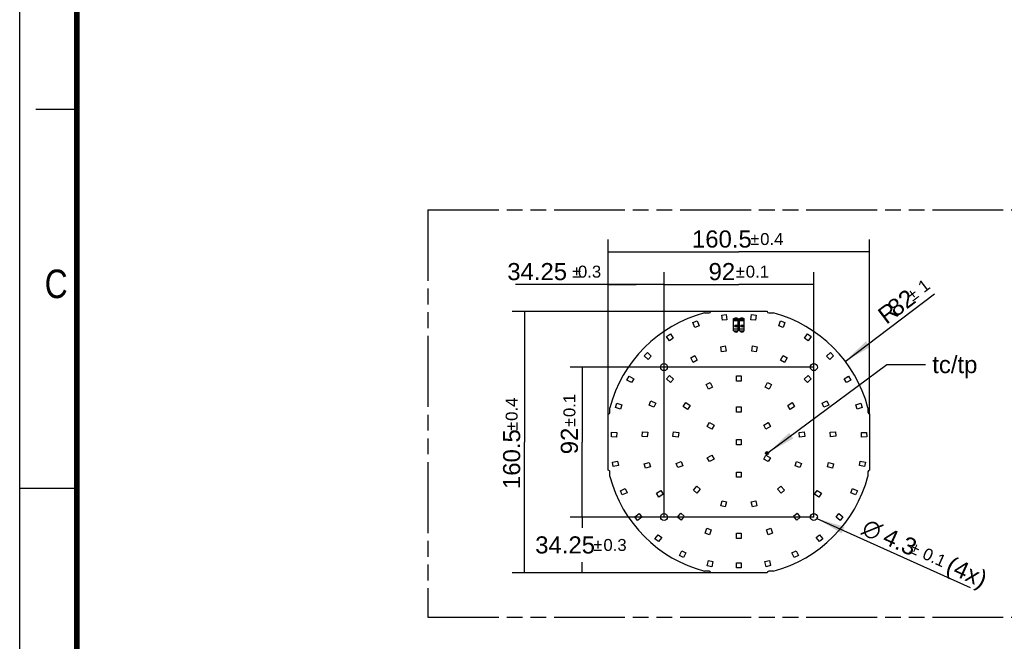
# Model space of a CAD drawing. Header units: millimetres. Extents: x 0 to 210, y 0 to 297.
# Tile 2 of 7: x 0 to 121, y 130 to 206. Entities that reach past the tile are written whole.
import ezdxf
from ezdxf.enums import TextEntityAlignment as Align

# ---------------------------------------------------------------- set-up
doc = ezdxf.new("R2010")
doc.units = ezdxf.units.MM
doc.header["$LTSCALE"] = 19.36
doc.linetypes.add('PHANTOM', pattern=[0.8, 0.45, -0.05, 0.1, -0.05, 0.1, -0.05])
doc.layers.get('0').update_dxf_attribs({"linetype": 'CONTINUOUS'})
for name, color, linetype in [('DEFAULT_3', 7, 'PHANTOM'), ('Z_DIM_2D', 7, 'CONTINUOUS'), ('Z_NOTICE', 7, 'CONTINUOUS')]:
    doc.layers.add(name, color=color, linetype=linetype)
doc.styles.get("Standard").update_dxf_attribs({"font": 'txt', "width": 0.7})
doc.styles.add('TEXTSTYLE_2', font='txt', dxfattribs={"width": 0.75})
doc.styles.add('TEXTSTYLE_3', font='helveticaneueltw1g-ltcn.otf')
doc.styles.add('TEXTSTYLE_4', font='gdt', dxfattribs={"width": 0.7})
doc.dimstyles.new('DIMSTYLE_1', dxfattribs={"dimtxt": 2.1, "dimasz": 3.5, "dimexe": 1.5, "dimexo": 0, "dimgap": 0.525, "dimtad": 1, "dimdec": 3, "dimlfac": 5, "dimdsep": 46, "dimtxsty": 'TEXTSTYLE_3', "dimblk": '_FILLED', "dimblk1": '_FILLED', "dimblk2": '_FILLED', "dimcen": 0.09, "dimclrt": 5, "dimadec": 3, "dimazin": 2, "dimtol": 1, "dimtp": 0.4, "dimtm": 0.4, "dimtfac": 1, "dimtdec": 3, "dimtofl": 0, "dimtmove": 0, "dimatfit": 3, "dimldrblk": '_FILLED', "dimfxl": 0, "dimtolj": 1, "dimarcsym": 0})
doc.dimstyles.new('DIMSTYLE_4', dxfattribs={"dimtxt": 2.1, "dimasz": 3.5, "dimexe": 1.5, "dimexo": 0, "dimtad": 1, "dimdec": 3, "dimlfac": 5, "dimdsep": 46, "dimtxsty": 'TEXTSTYLE_3', "dimblk": '_FILLED', "dimblk1": '_FILLED', "dimblk2": '_FILLED', "dimcen": 0.09, "dimclrt": 5, "dimadec": 3, "dimazin": 2, "dimtol": 1, "dimtp": 1, "dimtm": 1, "dimtfac": 1, "dimtdec": 3, "dimtofl": 0, "dimtmove": 0, "dimatfit": 3, "dimldrblk": '_FILLED', "dimfxl": 0, "dimtolj": 1, "dimarcsym": 0})
doc.dimstyles.new('DIMSTYLE_5', dxfattribs={"dimtxt": 2.1, "dimasz": 3.5, "dimexe": 1.5, "dimexo": 0, "dimtad": 1, "dimdec": 3, "dimlfac": 5, "dimdsep": 46, "dimtxsty": 'TEXTSTYLE_3', "dimblk": '_FILLED', "dimblk1": '_FILLED', "dimblk2": '_FILLED', "dimcen": 0.09, "dimclrt": 5, "dimadec": 3, "dimazin": 2, "dimtol": 1, "dimtp": 0.1, "dimtm": 0.1, "dimtfac": 1, "dimtdec": 3, "dimtofl": 0, "dimtmove": 0, "dimatfit": 1, "dimldrblk": '_FILLED', "dimfxl": 0, "dimtolj": 1, "dimarcsym": 0})
doc.dimstyles.new('DIMSTYLE_6', dxfattribs={"dimtxt": 2.1, "dimasz": 3.5, "dimexe": 1.5, "dimexo": 0, "dimgap": 0.525, "dimtad": 1, "dimdec": 3, "dimlfac": 5, "dimdsep": 46, "dimtxsty": 'TEXTSTYLE_3', "dimblk": '_FILLED', "dimblk1": '_FILLED', "dimblk2": '_FILLED', "dimcen": 0.09, "dimclrt": 5, "dimadec": 3, "dimazin": 2, "dimtol": 1, "dimtp": 0.1, "dimtm": 0.1, "dimtfac": 1, "dimtdec": 3, "dimtofl": 0, "dimtmove": 0, "dimatfit": 3, "dimldrblk": '_FILLED', "dimfxl": 0, "dimtolj": 1, "dimarcsym": 0})
doc.dimstyles.new('DIMSTYLE_7', dxfattribs={"dimtxt": 2.1, "dimasz": 3.5, "dimexe": 1.5, "dimexo": 0, "dimgap": 0.525, "dimtad": 1, "dimdec": 3, "dimlfac": 5, "dimdsep": 46, "dimtxsty": 'TEXTSTYLE_3', "dimblk": '_FILLED', "dimblk1": '_FILLED', "dimblk2": '_FILLED', "dimcen": 0.09, "dimclrt": 5, "dimadec": 3, "dimazin": 2, "dimtol": 1, "dimtp": 0.3, "dimtm": 0.3, "dimtfac": 1, "dimtdec": 3, "dimtofl": 0, "dimtmove": 0, "dimatfit": 3, "dimldrblk": '_FILLED', "dimfxl": 0, "dimtolj": 1, "dimarcsym": 0})
doc.dimstyles.new('DIMSTYLE_8', dxfattribs={"dimtxt": 2.1, "dimasz": 3.5, "dimexe": 1.5, "dimexo": 0, "dimgap": 1.05, "dimtad": 1, "dimdec": 3, "dimlfac": 5, "dimdsep": 46, "dimtxsty": 'TEXTSTYLE_3', "dimblk": '_FILLED', "dimblk1": '_FILLED', "dimblk2": '_FILLED', "dimcen": 0.09, "dimclrt": 5, "dimadec": 3, "dimazin": 2, "dimtol": 1, "dimtp": 0.3, "dimtm": 0.3, "dimtfac": 1, "dimtdec": 3, "dimtofl": 0, "dimtmove": 0, "dimatfit": 3, "dimldrblk": '_FILLED', "dimfxl": 0, "dimtolj": 1, "dimarcsym": 0})
doc.dimstyles.get("Standard").update_dxf_attribs({"dimtxt": 3.5, "dimasz": 3.5, "dimexe": 1.5, "dimexo": 0, "dimtad": 1, "dimdec": 3, "dimdsep": 46, "dimtxsty": 'Standard', "dimblk": '_FILLED', "dimblk1": '_FILLED', "dimblk2": '_FILLED', "dimcen": 0.09, "dimclrt": 5, "dimadec": 3, "dimazin": 2, "dimtol": 1, "dimtp": 0.001, "dimtm": 0.001, "dimtfac": 1, "dimtdec": 3, "dimtofl": 0, "dimtmove": 0, "dimatfit": 3, "dimldrblk": '_FILLED', "dimfxl": 0, "dimtolj": 1, "dimarcsym": 0})

# ---------------------------------------------------------------- blocks, each defined once
blk = doc.blocks.new('*D2')
at = {"layer": 'Z_DIM_2D', "color": 2, "linetype": 'Continuous', "transparency": 16777216}
for p, q in [((84.87, 170.21), (60.49, 170.21)), ((61.99, 170.21), (61.99, 154.16)), ((61.99, 138.11), (61.99, 154.16)), ((84.87, 138.11), (60.49, 138.11))]:
    blk.add_line(p, q, dxfattribs=at)
at = {"layer": 'Z_DIM_2D', "color": 5, "linetype": 'Continuous', "transparency": 16777216}
for s, height, style, p in [('0.4', 1.47, 'TEXTSTYLE_3', (61.15, 158.19)), ('`', 1.47, 'TEXTSTYLE_4', (61.15, 156.1)), ('160.5', 2.1, 'TEXTSTYLE_3', (61.46, 152.07))]:
    blk.add_text(s, height=height, rotation=90, dxfattribs=dict(at, style=style)).set_placement(p, align=Align.CENTER)
blk = doc.blocks.new('_FILLED')
at = {"color": 0, "linetype": 'ByBlock'}
blk.add_solid([(0, 0), (-1, 0.125), (-1, -0.125)], dxfattribs=at)
blk = doc.blocks.new('_NONE')
blk = doc.blocks.new('*D3')
at = {"layer": 'Z_DIM_2D', "color": 2, "linetype": 'Continuous', "transparency": 16777216}
for p, q in [((72.28, 157.62), (72.28, 179.01)), ((104.38, 157.62), (104.38, 179.01)), ((72.28, 177.51), (88.33, 177.51)), ((104.38, 177.51), (88.33, 177.51))]:
    blk.add_line(p, q, dxfattribs=at)
at = {"layer": 'Z_DIM_2D', "color": 5, "linetype": 'Continuous', "transparency": 16777216}
for s, height, style, p in [('160.5', 2.1, 'TEXTSTYLE_3', (86.23, 178.04)), ('`', 1.47, 'TEXTSTYLE_4', (90.27, 178.35)), ('0.4', 1.47, 'TEXTSTYLE_3', (92.36, 178.35))]:
    blk.add_text(s, height=height, dxfattribs=dict(at, style=style)).set_placement(p, align=Align.CENTER)
blk = doc.blocks.new('*D6')
at = {"layer": 'Z_DIM_2D', "color": 2, "linetype": 'Continuous', "transparency": 16777216}
blk.add_line((101.39, 164.07), (112.33, 172.35), dxfattribs=at)
at = {"layer": 'Z_DIM_2D', "color": 2, "linetype": 'Continuous', "transparency": 16777216, "xscale": 3.5, "yscale": 3.5, "zscale": 3.5, "rotation": 217.1453244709}
blk.add_blockref('_FILLED', (101.39, 164.07), dxfattribs=at)
at = {"layer": 'Z_DIM_2D', "color": 5, "linetype": 'Continuous', "transparency": 16777216}
for s, height, style, p in [('`', 1.47, 'TEXTSTYLE_4', (109.66, 171.38)), ('1', 1.47, 'TEXTSTYLE_3', (111.03, 172.42)), ('82', 2.1, 'TEXTSTYLE_3', (107.61, 169.43)), ('R', 2.1, 'TEXTSTYLE_3', (106.43, 168.54))]:
    blk.add_text(s, height=height, rotation=37.1453, dxfattribs=dict(at, style=style)).set_placement(p)
blk = doc.blocks.new('*D7')
at = {"layer": 'Z_DIM_2D', "color": 2, "linetype": 'Continuous', "transparency": 16777216}
blk.add_line((97.91, 144.79), (116.74, 136.3), dxfattribs=at)
at = {"layer": 'Z_DIM_2D', "color": 2, "linetype": 'Continuous', "transparency": 16777216, "xscale": 3.5, "yscale": 3.5, "zscale": 3.5, "rotation": 155.7360657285}
blk.add_blockref('_FILLED', (97.91, 144.79), dxfattribs=at)
at = {"layer": 'Z_DIM_2D', "color": 5, "linetype": 'Continuous', "transparency": 16777216}
for s, height, style, p in [('n', 2.1, 'TEXTSTYLE_4', (103.27, 142.95)), ('4.3', 2.1, 'TEXTSTYLE_3', (105.82, 141.8)), ('`', 1.47, 'TEXTSTYLE_4', (109.17, 140.64)), ('0.1', 1.47, 'TEXTSTYLE_3', (110.73, 139.93)), (' (4x)', 2.1, 'TEXTSTYLE_3', (112.85, 138.63))]:
    blk.add_text(s, height=height, rotation=-24.2639, dxfattribs=dict(at, style=style)).set_placement(p)
blk = doc.blocks.new('*D8')
at = {"layer": 'Z_DIM_2D', "color": 2, "linetype": 'Continuous', "transparency": 16777216}
for p, q in [((79.13, 144.96), (79.13, 175.01)), ((97.53, 144.96), (97.53, 175.01)), ((79.13, 173.51), (88.33, 173.51)), ((97.53, 173.51), (88.33, 173.51))]:
    blk.add_line(p, q, dxfattribs=at)
at = {"layer": 'Z_DIM_2D', "color": 5, "linetype": 'Continuous', "transparency": 16777216}
for s, height, style, p in [('92', 2.1, 'TEXTSTYLE_3', (86.23, 174.04)), ('`', 1.47, 'TEXTSTYLE_4', (88.5, 174.35)), ('0.1', 1.47, 'TEXTSTYLE_3', (90.59, 174.35))]:
    blk.add_text(s, height=height, dxfattribs=dict(at, style=style)).set_placement(p, align=Align.CENTER)
blk = doc.blocks.new('*D9')
at = {"layer": 'Z_DIM_2D', "color": 2, "linetype": 'Continuous', "transparency": 16777216}
for p, q in [((72.28, 157.62), (72.28, 175.01)), ((79.13, 163.36), (79.13, 175.01)), ((75.7, 173.51), (60.88, 173.51)), ((72.28, 173.51), (75.7, 173.51)), ((79.13, 173.51), (75.7, 173.51))]:
    blk.add_line(p, q, dxfattribs=at)
at = {"layer": 'Z_DIM_2D', "color": 5, "linetype": 'Continuous', "transparency": 16777216}
for s, height, style, p in [('34.25', 2.1, 'TEXTSTYLE_3', (67.22, 174.04)), ('`', 1.47, 'TEXTSTYLE_4', (68.94, 174.35)), ('0.3', 1.47, 'TEXTSTYLE_3', (71.41, 174.35))]:
    blk.add_text(s, height=height, dxfattribs=dict(at, style=style)).set_placement(p, align=Align.RIGHT)
blk = doc.blocks.new('*D10')
at = {"layer": 'Z_DIM_2D', "color": 2, "linetype": 'Continuous', "transparency": 16777216}
for p, q in [((97.52, 163.36), (67.58, 163.36)), ((69.08, 163.36), (69.08, 154.16)), ((69.08, 144.96), (69.08, 154.16)), ((97.53, 144.96), (67.58, 144.96))]:
    blk.add_line(p, q, dxfattribs=at)
at = {"layer": 'Z_DIM_2D', "color": 5, "linetype": 'Continuous', "transparency": 16777216}
for s, height, style, p in [('0.1', 1.47, 'TEXTSTYLE_3', (68.24, 158.66)), ('`', 1.47, 'TEXTSTYLE_4', (68.24, 156.57)), ('92', 2.1, 'TEXTSTYLE_3', (68.55, 154.3))]:
    blk.add_text(s, height=height, rotation=90, dxfattribs=dict(at, style=style)).set_placement(p, align=Align.CENTER)
blk = doc.blocks.new('*D11')
at = {"layer": 'Z_DIM_2D', "color": 2, "linetype": 'Continuous', "transparency": 16777216}
for p, q in [((79.13, 144.96), (67.58, 144.96)), ((69.08, 144.96), (69.08, 143.64)), ((69.08, 138.11), (69.08, 139.44)), ((84.87, 138.11), (67.58, 138.11))]:
    blk.add_line(p, q, dxfattribs=at)
at = {"layer": 'Z_DIM_2D', "color": 5, "linetype": 'Continuous', "transparency": 16777216}
for s, height, style, p in [('34.25', 2.1, 'TEXTSTYLE_3', (66.98, 140.49)), ('`', 1.47, 'TEXTSTYLE_4', (71.01, 140.8)), ('0.3', 1.47, 'TEXTSTYLE_3', (73.11, 140.8))]:
    blk.add_text(s, height=height, dxfattribs=dict(at, style=style)).set_placement(p, align=Align.CENTER)

msp = doc.modelspace()

# ---------------------------------------------------------------- linework, layer by layer
at = {"color": 2, "linetype": 'Continuous'}
for p, q in [((0, 0), (0, 297)), ((7, 195), (2, 195)), ((0, 148.5), (7, 148.5))]:
    msp.add_line(p, q, dxfattribs=at)
at = {"color": 7, "linetype": 'Continuous'}
for p, q in [((84.10976, 170.01284), (84.67111, 170.01284)), ((84.86779, 170.21284), (91.78649, 170.21284)), ((86.21606, 169.74374), (86.77226, 169.80883)), ((86.29045, 169.10808), (86.21606, 169.74374)), ((86.77226, 169.80883), (86.84665, 169.17317)), ((87.66635, 167.83284), (87.66635, 169.31284)), ((87.66635, 169.31284), (88.24635, 169.31284)), ((88.24635, 167.83284), (88.24635, 169.31284)), ((88.39635, 167.83284), (88.39635, 169.31284)), ((88.39635, 169.31284), (88.97635, 169.31284)), ((88.97635, 167.83284), (88.97635, 169.31284)), ((89.79115, 169.17365), (89.86533, 169.80933)), ((89.86533, 169.80933), (90.42156, 169.74442)), ((90.42156, 169.74442), (90.34738, 169.10874)), ((91.98649, 170.01284), (92.53295, 170.01284)), ((82.67875, 168.83791), (83.20494, 169.02955)), ((82.89777, 168.23655), (82.67875, 168.83791)), ((83.42396, 168.42819), (82.89777, 168.23655)), ((83.20494, 169.02955), (83.42396, 168.42819)), ((86.84665, 169.17317), (86.29045, 169.10808)), ((90.34738, 169.10874), (89.79115, 169.17365)), ((93.21875, 168.42819), (93.43777, 169.02955)), ((93.74494, 168.23655), (93.21875, 168.42819)), ((93.43777, 169.02955), (93.96396, 168.83791)), ((93.96396, 168.83791), (93.74494, 168.23655)), ((79.44682, 167.14126), (79.91464, 167.44907)), ((79.7986, 166.60661), (79.44682, 167.14126)), ((80.26642, 166.91442), (79.7986, 166.60661)), ((79.91464, 167.44907), (80.26642, 166.91442)), ((87.66635, 167.83284), (88.24635, 167.83284)), ((87.87635, 167.74284), (87.87635, 167.83284)), ((87.87635, 167.74284), (88.03635, 167.74284)), ((88.03635, 167.74284), (88.03635, 167.83284)), ((88.39635, 167.83284), (88.97635, 167.83284)), ((88.60635, 167.74284), (88.60635, 167.83284)), ((88.60635, 167.74284), (88.76635, 167.74284)), ((88.76635, 167.74284), (88.76635, 167.83284)), ((96.37629, 166.91442), (96.72807, 167.44907)), ((96.84411, 166.60661), (96.37629, 166.91442)), ((96.72807, 167.44907), (97.19589, 167.14126)), ((97.19589, 167.14126), (96.84411, 166.60661)), ((86.08249, 165.87404), (86.63484, 165.96625)), ((86.18787, 165.24277), (86.08249, 165.87404)), ((86.63484, 165.96625), (86.74022, 165.33498)), ((89.90249, 165.33498), (90.00787, 165.96625)), ((90.00787, 165.96625), (90.56022, 165.87404)), ((90.56022, 165.87404), (90.45484, 165.24277)), ((76.69645, 164.7486), (77.0808, 165.15587)), ((77.1619, 164.30933), (76.69645, 164.7486)), ((77.0808, 165.15587), (77.54626, 164.71661)), ((77.54626, 164.71661), (77.1619, 164.30933)), ((82.40281, 164.51347), (82.89534, 164.77996)), ((82.70736, 163.95058), (82.40281, 164.51347)), ((82.89534, 164.77996), (83.1999, 164.21706)), ((86.74022, 165.33498), (86.18787, 165.24277)), ((90.45484, 165.24277), (89.90249, 165.33498)), ((93.44281, 164.21706), (93.74736, 164.77996)), ((93.74736, 164.77996), (94.2399, 164.51347)), ((94.2399, 164.51347), (93.93534, 163.95058)), ((99.09645, 164.71661), (99.5619, 165.15587)), ((99.4808, 164.30933), (99.09645, 164.71661)), ((99.94626, 164.7486), (99.4808, 164.30933)), ((99.5619, 165.15587), (99.94626, 164.7486)), ((83.1999, 164.21706), (82.70736, 163.95058)), ((93.93534, 163.95058), (93.44281, 164.21706)), ((74.56744, 161.78035), (74.84744, 162.26532)), ((74.84744, 162.26532), (75.40169, 161.94532)), ((79.43628, 161.90853), (79.81553, 162.32057)), ((79.81553, 162.32057), (80.28643, 161.88714)), ((88.04135, 161.64284), (88.04135, 162.28284)), ((88.04135, 162.28284), (88.60135, 162.28284)), ((88.60135, 162.28284), (88.60135, 161.64284)), ((96.35628, 161.88714), (96.82718, 162.32057)), ((96.82718, 162.32057), (97.20643, 161.90853)), ((101.24101, 161.94532), (101.79527, 162.26532)), ((101.79527, 162.26532), (102.07527, 161.78035)), ((75.12169, 161.46035), (74.56744, 161.78035)), ((75.40169, 161.94532), (75.12169, 161.46035)), ((79.90718, 161.47511), (79.43628, 161.90853)), ((80.28643, 161.88714), (79.90718, 161.47511)), ((84.29971, 161.22252), (84.79556, 161.48278)), ((84.59715, 160.65584), (84.29971, 161.22252)), ((85.093, 160.9161), (84.59715, 160.65584)), ((84.79556, 161.48278), (85.093, 160.9161)), ((88.60135, 161.64284), (88.04135, 161.64284)), ((91.54971, 160.9161), (91.84715, 161.48278)), ((92.04556, 160.65584), (91.54971, 160.9161)), ((91.84715, 161.48278), (92.343, 161.22252)), ((92.343, 161.22252), (92.04556, 160.65584)), ((96.73553, 161.47511), (96.35628, 161.88714)), ((97.20643, 161.90853), (96.73553, 161.47511)), ((101.52101, 161.46035), (101.24101, 161.94532)), ((102.07527, 161.78035), (101.52101, 161.46035)), ((73.18095, 158.40133), (73.34149, 158.93782)), ((73.79408, 158.21785), (73.18095, 158.40133)), ((73.34149, 158.93782), (73.95463, 158.75434)), ((73.95463, 158.75434), (73.79408, 158.21785)), ((77.293, 158.69498), (77.51797, 159.2078)), ((77.87909, 158.43787), (77.293, 158.69498)), ((77.51797, 159.2078), (78.10406, 158.9507)), ((78.10406, 158.9507), (77.87909, 158.43787)), ((81.47905, 158.54412), (81.7971, 159.00504)), ((82.00581, 158.18063), (81.47905, 158.54412)), ((81.7971, 159.00504), (82.32386, 158.64155)), ((82.32386, 158.64155), (82.00581, 158.18063)), ((88.04135, 157.84283), (88.04135, 158.48283)), ((88.04135, 158.48283), (88.60135, 158.48283)), ((88.60135, 158.48283), (88.60135, 157.84283)), ((94.31895, 158.64141), (94.84572, 159.00489)), ((94.63699, 158.18049), (94.31895, 158.64141)), ((95.16376, 158.54397), (94.63699, 158.18049)), ((94.84572, 159.00489), (95.16376, 158.54397)), ((98.53865, 158.9507), (99.12474, 159.2078)), ((98.76362, 158.43787), (98.53865, 158.9507)), ((99.3497, 158.69498), (98.76362, 158.43787)), ((99.12474, 159.2078), (99.3497, 158.69498)), ((102.68808, 158.75434), (103.30122, 158.93782)), ((102.84863, 158.21785), (102.68808, 158.75434)), ((103.46176, 158.40133), (102.84863, 158.21785)), ((103.30122, 158.93782), (103.46176, 158.40133)), ((72.27635, 150.70284), (72.27635, 157.62283)), ((72.47136, 157.81781), (72.47136, 158.37443)), ((88.60135, 157.84283), (88.04135, 157.84283)), ((104.17135, 158.37443), (104.17135, 157.82786)), ((104.37635, 157.62283), (104.37635, 150.7032)), ((84.44013, 156.08035), (84.72013, 156.56532)), ((84.99438, 155.76035), (84.44013, 156.08035)), ((84.72013, 156.56532), (85.27438, 156.24532)), ((85.27438, 156.24532), (84.99438, 155.76035)), ((91.36833, 156.24532), (91.92258, 156.56532)), ((91.64833, 155.76035), (91.36833, 156.24532)), ((92.20258, 156.08035), (91.64833, 155.76035)), ((91.92258, 156.56532), (92.20258, 156.08035)), ((72.66062, 154.80691), (72.69317, 155.36596)), ((73.29954, 154.76971), (72.66062, 154.80691)), ((72.69317, 155.36596), (73.33209, 155.32877)), ((73.33209, 155.32877), (73.29954, 154.76971)), ((76.43877, 154.86513), (76.48487, 155.42323)), ((77.07659, 154.81244), (76.43877, 154.86513)), ((76.48487, 155.42323), (77.1227, 155.37054)), ((77.1227, 155.37054), (77.07659, 154.81244)), ((80.22679, 154.86344), (80.29428, 155.41936)), ((80.86213, 154.78631), (80.22679, 154.86344)), ((80.29428, 155.41936), (80.92961, 155.34223)), ((80.92961, 155.34223), (80.86213, 154.78631)), ((95.7131, 155.34223), (96.34843, 155.41936)), ((95.78058, 154.78631), (95.7131, 155.34223)), ((96.41592, 154.86344), (95.78058, 154.78631)), ((96.34843, 155.41936), (96.41592, 154.86344)), ((99.53949, 155.37539), (100.17729, 155.42836)), ((99.58583, 154.81731), (99.53949, 155.37539)), ((100.22364, 154.87028), (99.58583, 154.81731)), ((100.17729, 155.42836), (100.22364, 154.87028)), ((103.35959, 155.31877), (103.99851, 155.35596)), ((103.39214, 154.75971), (103.35959, 155.31877)), ((104.03105, 154.79691), (103.39214, 154.75971)), ((103.99851, 155.35596), (104.03105, 154.79691)), ((88.04135, 153.84284), (88.04135, 154.48284)), ((88.04135, 154.48284), (88.60135, 154.48284)), ((88.60135, 153.84284), (88.04135, 153.84284)), ((88.60135, 154.48284), (88.60135, 153.84284)), ((84.44013, 152.24532), (84.99438, 152.56532)), ((84.99438, 152.56532), (85.27438, 152.08035)), ((91.36833, 152.08035), (91.64833, 152.56532)), ((91.64833, 152.56532), (92.20258, 152.24532)), ((72.79169, 151.708), (73.42196, 151.81916)), ((72.88896, 151.15651), (72.79169, 151.708)), ((73.51923, 151.26768), (72.88896, 151.15651)), ((73.42196, 151.81916), (73.51923, 151.26768)), ((76.69741, 151.50791), (77.31782, 151.66503)), ((76.83489, 150.96504), (76.69741, 151.50791)), ((77.31782, 151.66503), (77.4553, 151.12216)), ((80.6294, 151.54622), (81.22784, 151.77309)), ((80.82792, 151.02258), (80.6294, 151.54622)), ((81.42636, 151.24946), (80.82792, 151.02258)), ((81.22784, 151.77309), (81.42636, 151.24946)), ((84.72013, 151.76035), (84.44013, 152.24532)), ((85.27438, 152.08035), (84.72013, 151.76035)), ((91.92258, 151.76035), (91.36833, 152.08035)), ((92.20258, 152.24532), (91.92258, 151.76035)), ((95.21635, 151.24946), (95.41487, 151.77309)), ((95.81479, 151.02258), (95.21635, 151.24946)), ((95.41487, 151.77309), (96.0133, 151.54622)), ((96.0133, 151.54622), (95.81479, 151.02258)), ((99.18741, 151.12216), (99.32489, 151.66503)), ((99.32489, 151.66503), (99.9453, 151.50791)), ((99.9453, 151.50791), (99.80782, 150.96504)), ((103.12348, 151.26768), (103.22075, 151.81916)), ((103.75375, 151.15651), (103.12348, 151.26768)), ((103.22075, 151.81916), (103.85102, 151.708)), ((103.85102, 151.708), (103.75375, 151.15651)), ((72.47135, 149.95125), (72.47135, 150.50786)), ((77.4553, 151.12216), (76.83489, 150.96504)), ((88.04135, 150.48284), (88.60135, 150.48284)), ((88.04135, 149.84284), (88.04135, 150.48284)), ((88.60135, 150.48284), (88.60135, 149.84284)), ((99.80782, 150.96504), (99.18741, 151.12216)), ((104.17135, 150.50567), (104.17135, 149.95125)), ((82.72906, 148.26886), (83.15331, 148.74803)), ((83.15331, 148.74803), (83.57259, 148.37682)), ((88.60135, 149.84284), (88.04135, 149.84284)), ((93.07012, 148.37682), (93.4894, 148.74803)), ((93.4894, 148.74803), (93.91365, 148.26886)), ((73.77625, 148.19318), (74.36391, 148.44669)), ((73.99807, 147.67899), (73.77625, 148.19318)), ((74.58572, 147.93249), (73.99807, 147.67899)), ((74.36391, 148.44669), (74.58572, 147.93249)), ((78.18945, 147.8772), (78.72522, 148.22727)), ((78.49576, 147.4084), (78.18945, 147.8772)), ((79.03153, 147.75847), (78.49576, 147.4084)), ((78.72522, 148.22727), (79.03153, 147.75847)), ((83.14834, 147.89764), (82.72906, 148.26886)), ((83.57259, 148.37682), (83.14834, 147.89764)), ((93.49437, 147.89764), (93.07012, 148.37682)), ((93.91365, 148.26886), (93.49437, 147.89764)), ((97.61118, 147.75847), (97.91749, 148.22727)), ((98.14695, 147.4084), (97.61118, 147.75847)), ((97.91749, 148.22727), (98.45326, 147.8772)), ((98.45326, 147.8772), (98.14695, 147.4084)), ((102.05699, 147.93249), (102.2788, 148.44669)), ((102.64464, 147.67899), (102.05699, 147.93249)), ((102.2788, 148.44669), (102.86646, 148.19318)), ((102.86646, 148.19318), (102.64464, 147.67899)), ((86.10796, 146.34531), (86.26099, 146.96675)), ((86.65172, 146.21141), (86.10796, 146.34531)), ((86.26099, 146.96675), (86.80475, 146.83285)), ((86.80475, 146.83285), (86.65172, 146.21141)), ((89.83796, 146.83285), (90.38172, 146.96675)), ((89.99099, 146.21141), (89.83796, 146.83285)), ((90.53475, 146.34531), (89.99099, 146.21141)), ((90.38172, 146.96675), (90.53475, 146.34531)), ((75.54385, 145.00138), (76.05725, 145.38351)), ((76.05725, 145.38351), (76.39162, 144.93429)), ((80.78024, 144.92723), (81.17327, 145.43234)), ((81.17327, 145.43234), (81.61523, 145.08844)), ((95.02748, 145.08844), (95.46944, 145.43234)), ((95.46944, 145.43234), (95.86247, 144.92723)), ((100.25109, 144.93429), (100.58546, 145.38351)), ((100.58546, 145.38351), (101.09886, 145.00138)), ((75.87822, 144.55216), (75.54385, 145.00138)), ((76.39162, 144.93429), (75.87822, 144.55216)), ((81.2222, 144.58334), (80.78024, 144.92723)), ((81.61523, 145.08844), (81.2222, 144.58334)), ((95.42051, 144.58334), (95.02748, 145.08844)), ((95.86247, 144.92723), (95.42051, 144.58334)), ((100.76449, 144.55216), (100.25109, 144.93429)), ((101.09886, 145.00138), (100.76449, 144.55216)), ((78.00116, 142.30154), (78.41259, 142.79177)), ((78.41259, 142.79177), (78.84154, 142.43177)), ((84.18765, 142.97904), (84.39538, 143.58439)), ((84.71733, 142.79728), (84.18765, 142.97904)), ((84.39538, 143.58439), (84.92506, 143.40263)), ((84.92506, 143.40263), (84.71733, 142.79728)), ((88.04135, 142.96284), (88.60135, 142.96284)), ((88.04135, 142.32284), (88.04135, 142.96284)), ((88.60135, 142.96284), (88.60135, 142.32284)), ((91.71765, 143.40263), (92.24733, 143.58439)), ((91.92538, 142.79728), (91.71765, 143.40263)), ((92.45506, 142.97904), (91.92538, 142.79728)), ((92.24733, 143.58439), (92.45506, 142.97904)), ((97.80116, 142.43177), (98.23012, 142.79177)), ((98.23012, 142.79177), (98.64154, 142.30154)), ((78.43012, 141.94154), (78.00116, 142.30154)), ((78.84154, 142.43177), (78.43012, 141.94154)), ((88.60135, 142.32284), (88.04135, 142.32284)), ((98.21259, 141.94154), (97.80116, 142.43177)), ((98.64154, 142.30154), (98.21259, 141.94154)), ((81.01754, 140.2398), (81.30471, 140.81175)), ((81.30471, 140.81175), (81.80517, 140.56048)), ((81.80517, 140.56048), (81.518, 139.98852)), ((94.83754, 140.56048), (95.338, 140.81175)), ((95.12471, 139.98852), (94.83754, 140.56048)), ((95.338, 140.81175), (95.62517, 140.2398)), ((81.518, 139.98852), (81.01754, 140.2398)), ((84.43513, 138.99076), (84.58266, 139.61352)), ((84.58266, 139.61352), (85.12758, 139.48443)), ((85.12758, 139.48443), (84.98005, 138.86167)), ((88.04135, 139.35284), (88.60135, 139.35284)), ((88.04135, 138.71284), (88.04135, 139.35284)), ((88.60135, 139.35284), (88.60135, 138.71284)), ((91.52613, 139.48965), (92.07104, 139.61878)), ((91.6737, 138.8669), (91.52613, 139.48965)), ((92.07104, 139.61878), (92.21861, 138.99602)), ((95.62517, 140.2398), (95.12471, 139.98852)), ((84.66627, 138.31284), (84.10976, 138.31284)), ((84.98005, 138.86167), (84.43513, 138.99076)), ((91.78635, 138.11284), (84.86627, 138.11284)), ((88.60135, 138.71284), (88.04135, 138.71284)), ((92.21861, 138.99602), (91.6737, 138.8669)), ((92.53295, 138.31284), (91.98636, 138.31284))]:
    msp.add_line(p, q, dxfattribs=at)
at = {"color": 9, "linetype": 'Continuous'}
for p, q in [((87.66635, 169.29944), (87.80027, 169.29944)), ((87.81635, 169.31284), (87.81635, 169.37784)), ((87.83635, 169.39784), (88.07635, 169.39784)), ((88.09635, 169.37784), (88.09635, 169.31284)), ((88.11244, 169.29944), (88.24635, 169.29944)), ((88.39635, 169.29944), (88.53027, 169.29944)), ((88.54635, 169.31284), (88.54635, 169.37784)), ((88.56635, 169.39784), (88.80635, 169.39784)), ((88.82635, 169.37784), (88.82635, 169.31284)), ((88.84244, 169.29944), (88.97635, 169.29944)), ((88.24635, 169.16944), (87.66635, 169.16944)), ((87.66635, 169.08284), (88.24635, 169.08284)), ((88.97635, 169.16944), (88.39635, 169.16944)), ((88.39635, 169.08284), (88.97635, 169.08284)), ((88.24635, 168.03284), (87.66635, 168.03284)), ((87.81635, 167.67784), (87.81635, 167.83284)), ((88.07635, 167.65784), (87.83635, 167.65784)), ((88.09635, 167.83284), (88.09635, 167.67784)), ((88.97635, 168.03284), (88.39635, 168.03284)), ((88.54635, 167.67784), (88.54635, 167.83284)), ((88.80635, 167.65784), (88.56635, 167.65784)), ((88.82635, 167.83284), (88.82635, 167.67784))]:
    msp.add_line(p, q, dxfattribs=at)
at = {"color": 7, "linetype": 'Continuous', "const_width": 0.7}
msp.add_lwpolyline([(7, 7), (7, 290)], dxfattribs=at)
at = {"color": 9, "linetype": 'Continuous'}
for centre in [(87.95635, 168.41284), (88.68635, 168.41284)]:
    msp.add_circle(centre, 0.14, dxfattribs=at)
at = {"color": 7, "linetype": 'Continuous'}
for centre, radius in [((87.95635, 168.41284), 0.11), ((88.68635, 168.41284), 0.11), ((79.12635, 163.36284), 0.43), ((97.52635, 163.36284), 0.43), ((91.75995, 152.79784), 0.19), ((91.75995, 152.79784), 0.13), ((91.75995, 152.79784), 0.07), ((79.12635, 144.96284), 0.43), ((97.52635, 144.96284), 0.43)]:
    msp.add_circle(centre, radius, dxfattribs=at)
for centre, radius, start, end in [((88.32136, 154.16283), 16.4, 104.8805366, 165.1194634), ((84.66776, 170.21283), 0.20003, 270.9576788, 0.0007865), ((91.98649, 170.21284), 0.2, 180.0003484, 270), ((88.32136, 154.16284), 16.39999, 14.8805183, 75.1194817), ((72.27638, 157.81781), 0.19498, 269.9922116, 360), ((104.37638, 157.82786), 0.20502, 180, 269.9934253), ((72.27638, 150.50786), 0.19498, 0, 90.0061976), ((88.32135, 154.16283), 16.39999, 194.8805048, 255.1194952), ((88.32135, 154.16284), 16.4, 284.8805366, 345.1194634), ((104.37638, 150.49804), 0.20516, 90.0060459, 177.8688108), ((84.66627, 138.11284), 0.2, 0.0003484, 90), ((91.98636, 138.11283), 0.2, 90, 179.9992464)]:
    msp.add_arc(centre, radius, start, end, dxfattribs=at)
for centre in [(87.95635, 169.27914), (88.68635, 169.27914)]:
    msp.add_ellipse(centre, major_axis=(0.16, 0), ratio=0.577350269, start_param=2.919992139, end_param=6.504785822, dxfattribs=at)
for points, knots in [([(87.8209, 169.31284), (87.81651, 169.31284), (87.80724, 169.31126), (87.80183, 169.30344), (87.80027, 169.29944)], [0, 0, 0, 0, 0.505550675, 1, 1, 1, 1]), ([(88.11244, 169.29944), (88.11088, 169.30344), (88.10546, 169.31126), (88.09619, 169.31284), (88.0918, 169.31284)], [0, 0, 0, 0, 0.494425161, 1, 1, 1, 1]), ([(88.5509, 169.31284), (88.54651, 169.31284), (88.53724, 169.31126), (88.53183, 169.30344), (88.53027, 169.29944)], [0, 0, 0, 0, 0.505550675, 1, 1, 1, 1]), ([(88.84244, 169.29944), (88.84088, 169.30344), (88.83546, 169.31126), (88.82619, 169.31284), (88.8218, 169.31284)], [0, 0, 0, 0, 0.494425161, 1, 1, 1, 1])]:
    msp.add_open_spline(points, degree=3, knots=knots, dxfattribs=at)
at = {"color": 9, "linetype": 'Continuous'}
for points in [[(87.83635, 169.39784), (87.83125, 169.39774), (87.82057, 169.39362), (87.81646, 169.38294), (87.81635, 169.37784)], [(88.07635, 169.39784), (88.08146, 169.39774), (88.09214, 169.39362), (88.09625, 169.38294), (88.09635, 169.37784)], [(88.54635, 169.37784), (88.54646, 169.38294), (88.55057, 169.39362), (88.56125, 169.39774), (88.56635, 169.39784)], [(88.82635, 169.37784), (88.82625, 169.38294), (88.82214, 169.39362), (88.81146, 169.39774), (88.80635, 169.39784)], [(87.81635, 167.67784), (87.81646, 167.67274), (87.82057, 167.66205), (87.83125, 167.65794), (87.83635, 167.65784)], [(88.07635, 167.65784), (88.08146, 167.65794), (88.09214, 167.66205), (88.09625, 167.67274), (88.09635, 167.67784)], [(88.54635, 167.67784), (88.54646, 167.67274), (88.55057, 167.66205), (88.56125, 167.65794), (88.56635, 167.65784)], [(88.80635, 167.65784), (88.81146, 167.65794), (88.82214, 167.66205), (88.82625, 167.67274), (88.82635, 167.67784)]]:
    msp.add_open_spline(points, degree=3, dxfattribs=at)
at = {"layer": 'DEFAULT_3', "color": 91, "linetype": 'PHANTOM', "true_color": 0x80ff80}
for p, q in [((50.12864, 182.68), (50.12864, 132.68)), ((50.12864, 182.68), (150.12864, 182.68)), ((50.12864, 132.68), (150.12864, 132.68))]:
    msp.add_line(p, q, dxfattribs=at)
at = {"layer": 'Z_DIM_2D', "color": 2, "linetype": 'Continuous'}
msp.add_arc((97.52135, 144.96284), 0.43, 335.7360657, 360, dxfattribs=at)

# ---------------------------------------------------------------- texts
at = {"color": 5, "linetype": 'Continuous', "style": 'TEXTSTYLE_2', "width": 0.833333}
msp.add_text('C', height=3.5, dxfattribs=at).set_placement((3.07017, 171.83363))
at = {"layer": 'Z_NOTICE', "color": 5, "linetype": 'Continuous', "style": 'TEXTSTYLE_3'}
msp.add_text(' tc/tp', height=2.1, dxfattribs=at).set_placement((111.25336, 162.62728))

# ---------------------------------------------------------------- dimensions: what is measured, and where the dimension line sits
at = {"layer": 'Z_DIM_2D', "color": 2, "linetype": 'Continuous'}
for base, p1, p2, dimstyle, picture, middle in [((104.37635, 177.5117), (72.27635, 157.62283), (104.37635, 157.62283), 'DIMSTYLE_1', '*D3', (88.32635, 177.5117)), ((79.12635, 173.51488), (72.27635, 157.62283), (79.12635, 163.36284), 'DIMSTYLE_7', '*D9', (66.14051, 173.51488)), ((97.52635, 173.51488), (79.12635, 144.96452), (97.52635, 144.96236), 'DIMSTYLE_6', '*D8', (88.32635, 173.51488))]:
    dim = msp.add_linear_dim(base=base, p1=p1, p2=p2, dimstyle=dimstyle, override={"dimblk1": 'NONE', "dimblk2": 'NONE', "dimsah": 1}, dxfattribs=at)
    dim.commit()
    dim.dimension.update_dxf_attribs({"geometry": picture, "text_midpoint": middle, "dimtype": 160})
dim = msp.add_radius_dim(center=(88.32136, 154.16284), mpoint=(101.3939, 164.06579), text='R<>', dimstyle='DIMSTYLE_4', override={"dimpost": '<>'}, dxfattribs=at)
dim.commit()
dim.dimension.update_dxf_attribs({"geometry": '*D6', "text_midpoint": (108.49088, 171.36443), "dimtype": 164})
for base, p1, p2, angle, dimstyle, override, picture, middle in [((61.98515, 138.11284), (84.86779, 170.21284), (84.86627, 138.11284), 270, 'DIMSTYLE_1', {"dimblk1": 'NONE', "dimblk2": 'NONE', "dimsah": 1}, '*D2', (61.98515, 154.16284)), ((69.07523, 144.96284), (97.52419, 163.36284), (97.52525, 144.96284), 270, 'DIMSTYLE_6', {"dimblk1": 'NONE', "dimblk2": 'NONE', "dimsah": 1}, '*D10', (69.07523, 156.39629)), ((69.07523, 144.96284), (84.86627, 138.11284), (79.12635, 144.96284), 90, 'DIMSTYLE_8', {"dimtad": 0, "dimtih": 1, "dimtoh": 1, "dimblk1": 'NONE', "dimblk2": 'NONE', "dimsah": 1}, '*D11', (69.07523, 141.53784))]:
    dim = msp.add_linear_dim(base=base, p1=p1, p2=p2, angle=angle, dimstyle=dimstyle, override=override, dxfattribs=at)
    dim.commit()
    dim.dimension.update_dxf_attribs({"geometry": picture, "text_midpoint": middle, "dimtype": 160})
dim = msp.add_diameter_dim_2p(p1=(97.91337, 144.78613), p2=(97.12934, 145.13954), text='%%c<> (4x)', dimstyle='DIMSTYLE_5', override={"dimpost": '<>'}, dxfattribs=at)
dim.commit()
dim.dimension.update_dxf_attribs({"geometry": '*D7', "text_midpoint": (110.54552, 140.81968), "dimtype": 163})

# ---------------------------------------------------------------- leaders
at = {"layer": 'Z_NOTICE', "color": 2, "linetype": 'Continuous'}
msp.add_leader([(91.9354, 152.87071), (106.50546, 163.67728), (111.25336, 163.67728)], dimstyle='Standard', override={"dimtad": 0}, dxfattribs=at)

doc.saveas('drawing.dxf')
